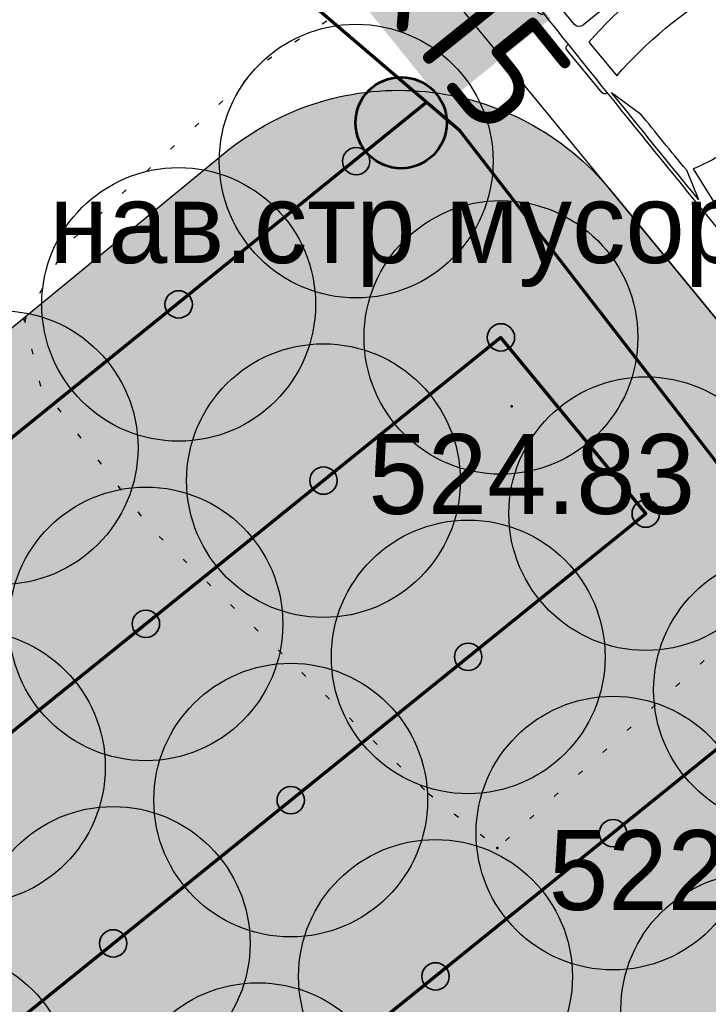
# Model space of a CAD drawing. Header units: millimetres. Extents: x -76021 to 1074922, y 19208 to 400534.
# Tile 14 of 108: x 184134 to 191680, y 100201 to 110994. Entities that reach past the tile are written whole.
import ezdxf

# ---------------------------------------------------------------- set-up
doc = ezdxf.new("R2010")
doc.units = ezdxf.units.MM
doc.linetypes.add('Контура низ откосов  Штриховая 0.1-0.5 - - - - - - -', pattern=[0.6, 0.1, -0.5])
doc.layers.add('(004) Точки рельефа', color=7, linetype='Continuous')
doc.layers.add('(039) Земля', color=7, linetype='Continuous')
doc.layers.add('В3', color=5, linetype='производственный водопровод', lineweight=50)
doc.styles.add('BM-431', font='txt')
doc.styles.add('D-431', font='txt')
doc.styles.add('GOST', font='isocpeur.ttf')
doc.styles.get("Standard").update_dxf_attribs({"font": 'arial.ttf'})
doc.linetypes.add('производственный водопровод', pattern='A,5,-0.5,["В3",Standard,S=0.7,R=0,X=0,Y=-0.35],-2', length=7.5)

# ---------------------------------------------------------------- blocks, each defined once
blk = doc.blocks.new('A$C05d28b1e')
at = {"layer": '(004) Точки рельефа', "color": 7, "linetype": 'ByBlock', "lineweight": -2}
for p in [(-90561, -97025), (-85224, -97971), (-85379, -102811)]:
    blk.add_point(p, dxfattribs=at)
at = {"layer": '(039) Земля', "linetype": 'Контура низ откосов  Штриховая 0.1-0.5 - - - - - - -', "ltscale": 600, "flags": 128}
blk.add_lwpolyline([(-86133.74414414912, -102213.8683171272), (-85379.00000000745, -102811), (-81529.29337436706, -99320.31915795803), (-80460, -97859), (-81141.71291442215, -95971.10466527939), (-82766.32520605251, -93773.0434268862), (-84317, -92479), (-85584.74274135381, -92655.49931544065), (-87908.32670352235, -94181.37769760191), (-90102.82138133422, -96201.55511303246), (-90561.00000000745, -97025), (-90388.42831135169, -97738.93107062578), (-89185.52852238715, -99300.99681313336), (-86133.74414414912, -102213.8683171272)], dxfattribs=at)
at = {"layer": '(004) Точки рельефа', "linetype": 'ByBlock', "char_height": 875, "attachment_point": 4, "style": 'D-431'}
for s, insert in [('524.83', (-86792.62594889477, -98717.58684912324)), ('522.24', (-84815.88063757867, -103059.2724245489))]:
    blk.add_mtext(s, dxfattribs=dict(at, insert=insert))
at = {"layer": '(039) Земля', "linetype": 'Continuous', "style": 'BM-431'}
blk.add_text('нав.стр мусор.', height=875, dxfattribs=at).set_placement((-90291.52034103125, -96398.98925943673))
blk = doc.blocks.new('*U313')
at = {"color": 7, "true_color": 0xffffff, "const_width": 100}
blk.add_lwpolyline([(-3000.000000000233, 0), (3000, 0)], dxfattribs=at)
blk = doc.blocks.new('*U314')
at = {"color": 0, "linetype": 'ByBlock', "lineweight": -2, "transparency": 16777216}
blk.add_blockref('*U313', (0, 0), dxfattribs=at)
blk = doc.blocks.new('*U310')
for p, q in [((1182.463644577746, 987.7673041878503), (567.7039087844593, 987.7673041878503)), ((3472.124202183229, 987.7673041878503), (4086.88393797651, 987.7673041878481)), ((536.0433148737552, 950.1792138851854), (536.0433148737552, 935.5404748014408)), ((1214.124238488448, 949.708958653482), (1214.124238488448, 950.1792138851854)), ((2234.827175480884, 809.5287016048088), (1898.878785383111, 912.4126225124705)), ((3411.559256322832, 904.34946819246), (3029.921878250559, 807.1504809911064)), ((3440.463608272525, 941.6679440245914), (3440.463608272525, 950.1792138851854)), ((4118.544531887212, 950.1792138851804), (4118.544531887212, 934.0601128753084)), ((1778.76917512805, 801.0177247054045), (2194.716249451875, 745.5217224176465)), ((4736.411271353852, -850.8646766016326), (4736.411271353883, 850.8646766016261)), ((4785.334832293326, -832.0706314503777), (4785.334832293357, 832.0706314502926)), ((3515.941238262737, 745.5217224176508), (3994.062813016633, 745.5217224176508)), ((4178.690997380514, 670.345541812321), (4178.69099738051, -670.3455418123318)), ((4736.411271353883, 745.521722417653), (4242.012185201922, 745.521722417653)), ((819.5542361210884, 295.2827619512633), (917.6699264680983, 436.1082195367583)), ((917.6699264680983, 436.1082195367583), (1293.848362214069, 436.1082195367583)), ((756.2288711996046, 241.4481679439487), (1312.764151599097, 241.4481679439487)), ((815.9220749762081, 241.4481679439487), (815.9220749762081, 283.3039660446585)), ((1496.485716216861, -273.6820371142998), (1496.485716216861, 273.6820371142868)), ((1690.372337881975, -267.4332505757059), (1690.372337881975, 267.4332505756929)), ((4736.411271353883, -267.4332505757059), (4736.411271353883, 267.4332505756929)), ((82.96813941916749, 155.6585683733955), (2.596917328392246, 10.31419985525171)), ((2101.521373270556, 215.7994139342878), (2101.521373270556, -215.7994139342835)), ((-1.125166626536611e-12, -6.497202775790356e-12), (1312.764151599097, -6.497202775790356e-12)), ((2.596917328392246, -10.31419985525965), (82.96813941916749, -155.6585683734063)), ((756.2288711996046, -241.4481679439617), (1312.764151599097, -241.4481679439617)), ((815.9220749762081, -241.4481679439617), (815.9220749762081, -283.3039660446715)), ((819.5542361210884, -295.2827619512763), (917.6699264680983, -436.1082195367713)), ((917.6699264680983, -436.1082195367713), (1293.848362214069, -436.1082195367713)), ((2194.716249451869, -745.5217224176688), (1778.769175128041, -801.0177247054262)), ((3994.062813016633, -745.5217224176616), (3515.941238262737, -745.5217224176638)), ((4242.012185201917, -745.5217224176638), (4736.411271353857, -745.5217224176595)), ((2234.827175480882, -809.5287016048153), (1898.878785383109, -912.4126225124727)), ((3411.559256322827, -904.3494681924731), (3029.921878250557, -807.150480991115)), ((536.0433148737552, -950.1792138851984), (536.0433148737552, -935.5404748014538)), ((1214.124238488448, -949.708958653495), (1214.124238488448, -950.1792138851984)), ((3440.463608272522, -941.6679440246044), (3440.463608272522, -950.1792138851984)), ((4118.544531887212, -950.1792138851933), (4118.544531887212, -934.0601128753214)), ((1182.463644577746, -987.7673041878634), (567.7039087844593, -987.7673041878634)), ((3472.124202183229, -987.7673041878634), (4086.883937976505, -987.7673041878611))]:
    blk.add_line(p, q)
for centre, major_axis, ratio, start_param, end_param in [((567.7039087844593, 950.1792138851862), (5.295558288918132e-13, -37.5880903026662), 0.8423038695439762, 3.141592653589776, 4.712388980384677), ((1182.463644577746, 950.1792138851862), (5.600574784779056e-13, 37.58809030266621), 0.8423038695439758, -1.570796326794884, 1.731947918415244e-14), ((3472.124202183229, 950.1792138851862), (5.987991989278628e-12, -37.5880903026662), 0.8423038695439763, 3.141592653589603, 4.712388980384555), ((4086.88393797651, 950.1792138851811), (1.419719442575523e-12, 37.5880903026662), 0.8423038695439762, -1.570796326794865, 4.440892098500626e-14), ((6757.162543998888, -699.1204428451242), (4.993822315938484e-09, 7958.017136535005), 0.8423038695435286, 1.367075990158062, 1.391760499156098), ((1046.255263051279, -12467.92283887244), (3.286143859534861e-12, 13417.14359589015), 0.8423038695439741, 0.002810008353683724, 0.07559830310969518), ((1637.842620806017, -268112.68896731), (4.845415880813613e-09, 269062.8681811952), 0.842303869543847, -0.01339694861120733, 0.002797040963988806), ((1637.842620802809, -268112.6889680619), (4.871131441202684e-08, -269025.2800916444), 0.8423038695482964, 3.133765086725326, 3.140440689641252), ((4587.952203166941, 910.2894362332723), (1.879192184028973e-12, 56.38213545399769), 0.8423038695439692, -0.0130174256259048, 1.249894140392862), ((1637.84262086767, -268131.4830124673), (3.428592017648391e-05, 269120.9512111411), 0.8423038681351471, -0.01339694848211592, -0.01301742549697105), ((4673.090083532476, 850.8646766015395), (7.486342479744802e-15, -75.17618060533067), 0.8423038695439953, 1.570796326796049, 3.128195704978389), ((4673.090083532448, 832.070631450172), (2.173303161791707e-12, -133.2592106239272), 0.8423038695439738, 1.570796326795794, 3.128195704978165), ((3436.395912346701, 136.8410185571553), (5.769650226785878e-11, 2077.023647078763), 0.8423038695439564, 1.245306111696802, 1.507880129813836), ((2433.035484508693, -93125.37499596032), (4.952653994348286e-09, -93935.19844392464), 0.8423038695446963, 3.134048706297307, 3.14409775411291), ((6583.045501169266, -699.1204428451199), (3.826807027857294e-09, -7754.693443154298), 0.8423038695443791, 4.528606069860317, 4.561837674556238), ((951.8333444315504, -15086.63944974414), (1.576666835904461e-12, -15832.53653317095), 0.8423038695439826, 3.09604606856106, 3.200911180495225), ((3413.769624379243, 136.8410185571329), (1.086020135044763e-11, -2280.347340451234), 0.84230386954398, 4.449481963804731, 4.652344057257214), ((3799.722190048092, 71.1058404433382), (2.174484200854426e-11, -2021.323467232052), 0.842303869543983, 4.372215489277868, 4.640744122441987), ((433.8847649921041, -3.609557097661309e-12), (1.743769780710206e-12, 3734.255266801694), 0.8423038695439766, 4.511394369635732, 4.913383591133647), ((912.0063397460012, -3.609557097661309e-12), (1.743769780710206e-12, 3734.255266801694), 0.8423038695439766, 4.511394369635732, 4.913383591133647), ((4242.012185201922, 670.3455418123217), (3.540522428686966e-12, 75.17618060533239), 0.8423038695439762, 5.551115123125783e-14, 1.570796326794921), ((-5194.164488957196, 1330.879982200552), (1.046614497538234e-09, -6374.389491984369), 0.8423038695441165, 1.385369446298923, 1.434372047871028), ((331.12799165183, 432.0470009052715), (3.125004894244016e-11, 696.3661584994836), 0.8423038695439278, 4.435146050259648, 4.718221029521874), ((360.7019022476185, 432.0470009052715), (3.125004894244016e-11, 696.3661584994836), 0.8423038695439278, 4.435146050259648, 4.718221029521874), ((1290.073045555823, 338.7781937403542), (161.0379696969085, -9.057857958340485), 0.6038335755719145, -1.395551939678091, 1.581314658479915), ((756.2288711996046, -1185.240851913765), (1.299792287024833e-12, 1426.689019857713), 0.8423038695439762, 6.661338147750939e-16, 0.5903187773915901), ((831.752371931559, 283.3039660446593), (3.334749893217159e-12, 18.79404515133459), 0.8423038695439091, 0.8797135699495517, 1.570796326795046), ((15.83029695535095, -3.609557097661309e-12), (1.871585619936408e-15, -18.79404515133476), 0.842303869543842, 4.131459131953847, 5.293318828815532), ((756.2288711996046, 1185.240851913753), (1.016987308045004e-11, 1426.689019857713), 0.8423038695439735, 2.55127387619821, 3.141592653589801), ((-5194.164488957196, -1330.879982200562), (1.02347915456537e-09, 6374.389491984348), 0.8423038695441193, -1.434372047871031, -1.385369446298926), ((3799.722190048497, -71.10584044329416), (1.038796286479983e-10, -2021.323467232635), 0.842303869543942, -1.499151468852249, -1.230622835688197), ((831.752371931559, -283.3039660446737), (3.302806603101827e-12, -18.79404515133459), 0.8423038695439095, 4.712388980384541, 5.403471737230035), ((331.12799165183, -432.0470009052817), (3.192196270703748e-11, -696.3661584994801), 0.842303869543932, 1.564964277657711, 1.848039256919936), ((360.7019022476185, -432.0470009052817), (3.192196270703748e-11, -696.3661584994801), 0.842303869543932, 1.564964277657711, 1.848039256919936), ((3413.769624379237, -136.841018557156), (1.09089933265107e-10, -2280.347340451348), 0.8423038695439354, -1.510751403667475, -1.307889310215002), ((3436.395912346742, -136.8410185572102), (8.137661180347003e-11, -2077.023647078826), 0.8423038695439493, -1.50788012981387, -1.24530611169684), ((6583.045501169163, 699.1204428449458), (2.75679456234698e-10, 7754.693443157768), 0.8423038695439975, 1.721347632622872, 1.754579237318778), ((6757.162543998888, 699.1204428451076), (2.223111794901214e-09, 7958.017136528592), 0.842303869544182, 1.749832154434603, 1.77451666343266), ((951.833344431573, 15086.63944974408), (2.970090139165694e-11, -15832.5365331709), 0.8423038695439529, -0.05931852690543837, 0.04554658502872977), ((4242.012185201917, -670.3455418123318), (2.578733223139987e-13, -75.17618060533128), 0.8423038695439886, 4.712388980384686, 6.283185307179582), ((2433.03548450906, 93125.37499596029), (4.16005744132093e-09, -93935.19844392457), 0.8423038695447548, -0.002505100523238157, 0.00754394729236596), ((4673.090083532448, -850.8646766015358), (2.3541429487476e-13, 75.17618060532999), 0.8423038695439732, 3.154989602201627, 4.71238898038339), ((4673.090083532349, -832.0706314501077), (6.167884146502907e-12, -133.2592106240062), 0.8423038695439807, 0.01339694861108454, 1.570796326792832), ((1046.255263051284, 12467.92283887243), (3.499030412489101e-10, -13417.14359589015), 0.8423038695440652, -0.07559830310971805, -0.002810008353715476), ((567.7039087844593, -950.1792138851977), (5.600574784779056e-13, 37.58809030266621), 0.8423038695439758, 1.570796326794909, 3.141592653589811), ((1637.842620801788, 268112.6889680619), (1.553958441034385e-08, 269062.868181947), 0.8423038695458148, 3.138795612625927, 3.15498960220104), ((1182.463644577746, -950.1792138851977), (5.295558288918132e-13, -37.5880903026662), 0.8423038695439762, -1.687538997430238e-14, 1.570796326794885), ((1637.842620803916, 268112.6889680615), (4.076647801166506e-08, -269025.280091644), 0.8423038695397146, 0.001151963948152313, 0.007827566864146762), ((3472.124202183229, -950.1792138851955), (3.960161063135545e-13, -37.58809030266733), 0.8423038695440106, -1.570796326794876, -1.265654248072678e-14), ((4086.883937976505, -950.1792138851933), (5.000253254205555e-12, 37.58809030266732), 0.8423038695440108, 3.141592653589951, 4.712388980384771), ((4587.952203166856, -910.2894362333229), (5.777034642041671e-12, -56.38213545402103), 0.8423038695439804, -1.249894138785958, 0.0130174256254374), ((1637.842620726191, 268131.483013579), (2.378783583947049e-05, 269120.9512123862), 0.8423038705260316, 3.154610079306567, 3.154989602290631)]:
    blk.add_ellipse(centre, major_axis=major_axis, ratio=ratio, start_param=start_param, end_param=end_param)
at = {"extrusion": (0, 0, -1)}
blk.add_ellipse((1290.073045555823, -338.7781937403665), major_axis=(161.0379696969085, 9.057857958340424), ratio=0.6038335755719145, start_param=-1.395551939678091, end_param=1.581314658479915, dxfattribs=at)
blk = doc.blocks.new('*U317')
blk.add_blockref('*U310', (-1935.731727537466, -355.1251458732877))
blk = doc.blocks.new('*U318')
at = {"color": 0, "linetype": 'ByBlock', "lineweight": -2, "transparency": 16777216}
blk.add_blockref('*U317', (0, 0), dxfattribs=at)
blk = doc.blocks.new('фонтан разбрызгиватель')
h = blk.add_hatch(color=256)
h.dxf.hatch_style = 1
h.set_gradient(color1=(0, 0, 255), color2=(0, 0, 255), tint=1)
h.paths.add_polyline_path([(150, 3.552713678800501e-15, 1), (-150, 0, 1)])
at = {"lineweight": 35}
blk.add_circle((0, 0), 150, dxfattribs=at)
blk = doc.blocks.new('Приямок')
at = {"layer": 'В3', "ltscale": 1000}
h = blk.add_hatch(color=256, dxfattribs=at)
h.set_gradient(color1=(0, 0, 255), color2=(0, 0, 255), tint=1)
h.paths.add_polyline_path([(500, 0, 1), (-500, 0, 1)])
at = {"color": 1, "lineweight": 53, "ltscale": 1250}
blk.add_circle((0, 0), 500, dxfattribs=at)

msp = doc.modelspace()

# ---------------------------------------------------------------- block references
at = {"color": 5, "lineweight": 50}
msp.add_blockref('A$C05d28b1e', (274748.0189126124, 204725.4916361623), dxfattribs=at)

# ---------------------------------------------------------------- next in the draw order: hatches: boundary and pattern name
at = {"true_color": 0xbdffbd, "transparency": 33554687}
h = msp.add_hatch(color=254, dxfattribs=at)
h.dxf.hatch_style = 1
h.paths.add_polyline_path([(214820.8800540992, 216948.7253162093), (217126.1156239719, 218322.0207615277), (215603.6625730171, 220877.6346598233), (209171.3314113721, 217045.7091063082), (215496.6642266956, 206427.9048698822), (221928.9953883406, 210259.8304233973), (220406.5423373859, 212815.4443216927), (218101.3067675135, 211442.1488763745)], flags=16)
h.paths.add_polyline_path([(224023.6489053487, 225893.6638374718), (217321.8775845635, 221901.2249949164), (218844.3306355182, 219345.6110966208), (221149.5662053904, 220718.9065419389), (224429.9929188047, 215212.3301021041), (222124.7573489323, 213839.0346567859), (223647.210399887, 211283.4207584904), (230348.9817206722, 215275.8596010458)], flags=16)
h.paths.add_polyline_path([(198145.9180665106, 256389.507595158), (196714.6222119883, 258810.6963092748), (195945.5755586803, 258343.3554829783), (195452.2226863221, 259155.207035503), (180753.4366827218, 250222.9234517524), (181792.0743087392, 248513.7622885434), (184954.0224606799, 250435.2418966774), (185778.5186348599, 249078.4675946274)], flags=17)
h.paths.add_polyline_path([(112361.9479704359, 220188.4503307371), (111031.9257359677, 219380.2110810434), (111784.9358170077, 218141.0728544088), (110930.4036978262, 217621.7834914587), (111501.6587876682, 216681.7376184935), (112356.2343066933, 217201.0533550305), (113109.2443877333, 215961.9151283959), (114308.0171651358, 216690.3955891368)], flags=17)
h.paths.add_polyline_path([(105307.4471395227, 232868.8987692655), (103501.6980646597, 231771.5657776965), (104254.7081456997, 230532.427551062), (103400.2809094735, 230013.2019242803), (108385.7459097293, 221809.2211079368), (109240.2780289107, 222328.510470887), (109993.2881099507, 221089.3722442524), (111388.9133730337, 221937.4777016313)], flags=17)
h.paths.add_polyline_path([(156979.3206527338, 232925.0673546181), (156752.8632677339, 233297.7210673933), (159914.8114196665, 235219.2006755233), (158876.1737936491, 236928.3618387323), (144177.3877900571, 227996.0782549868), (144670.7406624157, 227184.2267024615), (143901.6940091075, 226716.8858761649), (144568.74273966, 225588.5022138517)], flags=17)
h.paths.add_polyline_path([(142502.740888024, 224367.1765615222), (141850.5488729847, 225470.4285141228), (141081.5022196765, 225003.087687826), (140588.1493473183, 225814.9392403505), (140331.7751728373, 225659.143596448), (141058.82151105, 224462.7307822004), (136016.7960795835, 221398.7497854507), (135886.9663763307, 221612.3949308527), (132969.5134724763, 219839.4922793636), (133454.8570661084, 219018.4821243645)], flags=17)
edge = h.paths.add_edge_path(flags=17)
edge.add_line((209900.1426716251, 266779.7772694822), (204300.5454405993, 276526.4190539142))
edge.add_line((204300.5454405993, 276526.4190539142), (202947.913577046, 275704.4401920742))
edge.add_line((202947.913577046, 275704.4401920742), (208270.9314103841, 266944.9892306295))
edge.add_line((208270.9314103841, 266944.9892306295), (204339.8607350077, 264556.1226907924))
edge.add_line((204339.8607350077, 264556.1226907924), (205066.9070732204, 263359.7098765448))
edge.add_line((205066.9070732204, 263359.7098765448), (200024.8816417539, 260295.7288797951))
edge.add_line((200024.8816417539, 260295.7288797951), (199297.8353035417, 261492.1416940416))
edge.add_line((199297.8353035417, 261492.1416940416), (199041.4611290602, 261336.3460501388))
edge.add_line((199041.4611290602, 261336.3460501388), (199534.8140014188, 260524.4944976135))
edge.add_line((199534.8140014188, 260524.4944976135), (198765.7673481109, 260057.1536713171))
edge.add_line((198765.7673481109, 260057.1536713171), (200211.9199181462, 257610.8332474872))
edge.add_line((200211.9199181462, 257610.8332474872), (208825.5364367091, 262702.8087484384))
edge.add_arc((207298.8793712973, 265285.3110629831), 2999.999999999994, 300.5896344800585, 389.8780372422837)
edge = h.paths.add_edge_path(flags=17)
edge.add_line((103051.5675112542, 200547.2891192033), (115708.5556294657, 208238.79553633))
edge.add_arc((114150.5991936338, 210802.5372830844), 3000.000000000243, 301.2865698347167, 389.0884551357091)
edge.add_line((116772.209793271, 212261.0152101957), (115281.051762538, 214941.3682182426))
edge.add_line((115281.051762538, 214941.3682182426), (114147.8820137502, 214252.7539651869))
edge.add_line((114147.8820137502, 214252.7539651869), (114900.8920947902, 213013.6157385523))
edge.add_line((114900.8920947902, 213013.6157385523), (114046.3165757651, 212494.3000020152))
edge.add_line((114046.3165757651, 212494.3000020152), (114409.7896270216, 211896.176067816))
edge.add_line((114409.7896270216, 211896.176067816), (101761.8205277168, 204210.1503833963))
edge.add_line((101761.8205277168, 204210.1503833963), (101398.4063783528, 204808.1773898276))
edge.add_line((101398.4063783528, 204808.1773898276), (100543.8077135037, 204288.847587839))
edge.add_line((100543.8077135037, 204288.847587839), (99790.79763168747, 205527.985815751))
edge.add_line((99790.79763168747, 205527.985815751), (97397.99005966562, 204073.9041161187))
edge.add_line((97397.99005966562, 204073.9041161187), (98929.8693286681, 201553.0744301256))
edge.add_arc((101493.6110754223, 203111.0308659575), 3000.000000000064, 211.2865698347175, 301.2865698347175)
h.paths.add_polyline_path([(97999.14992540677, 208476.2852043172), (98853.7485902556, 208995.6150063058), (98282.49350041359, 209935.660879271), (97427.85143572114, 209416.3047036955), (96674.8413539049, 210655.4429316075), (94282.07718811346, 209201.3876094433), (96359.35243577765, 205783.0652806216), (98752.16000567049, 207237.1469789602)], flags=17)
h.paths.add_polyline_path([(90752.37071206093, 222327.0793120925), (89897.62376441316, 221807.6594003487), (89144.61368259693, 223046.7976282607), (86751.95441519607, 221592.8060516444), (93243.43956422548, 210910.5487739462), (95636.20372788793, 212364.6040948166), (94883.19364762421, 213603.7423201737), (95737.83571231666, 214123.0984957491)], flags=17)
edge = h.paths.add_edge_path(flags=17)
edge.add_line((100492.1544576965, 234798.7562548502), (100855.6231213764, 234200.6395407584))
edge.add_line((100855.6231213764, 234200.6395407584), (101710.0503576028, 234719.8651675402))
edge.add_line((101710.0503576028, 234719.8651675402), (102463.0604386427, 233480.7269409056))
edge.add_line((102463.0604386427, 233480.7269409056), (104334.4125421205, 234617.9261401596))
edge.add_line((104334.4125421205, 234617.9261401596), (103714.5570330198, 235732.114941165))
edge.add_arc((101092.9464333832, 234273.6370140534), 2999.999999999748, 29.08845513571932, 121.286569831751)
edge.add_line((99534.98999768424, 236837.378760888), (85997.6410544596, 228610.8871751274))
edge.add_arc((87555.59749015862, 226047.1454282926), 2999.999999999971, 121.2865698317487, 211.2865698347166)
edge.add_line((84991.85574340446, 224489.1889924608), (85713.3167913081, 223301.9672161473))
edge.add_line((85713.3167913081, 223301.9672161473), (88105.97605657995, 224755.9587914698))
edge.add_line((88105.97605657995, 224755.9587914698), (87352.96597631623, 225995.0970168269))
edge.add_line((87352.96597631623, 225995.0970168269), (88207.712923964, 226514.5169285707))
edge.add_line((88207.712923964, 226514.5169285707), (87844.1853583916, 227112.7305704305))
edge.add_line((87844.1853583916, 227112.7305704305), (100492.1544576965, 234798.7562548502))
edge = h.paths.add_edge_path(flags=17)
edge.add_line((206429.5260647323, 217740.3337827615), (224718.2735818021, 228635.4691841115))
edge.add_line((224718.2735818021, 228635.4691841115), (228392.671244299, 222467.5668450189))
edge.add_line((228392.671244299, 222467.5668450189), (233629.6400466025, 225476.2868388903))
edge.add_line((233629.6400466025, 225476.2868388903), (230763.0187299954, 230465.9191189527))
edge.add_arc((228161.7554297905, 228971.4529122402), 2999.999999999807, 29.87803724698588, 120.0993965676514)
edge.add_line((226657.2505534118, 231566.9230193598), (203230.4818343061, 217987.2298150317))
edge.add_arc((204734.9867106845, 215391.759707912), 2999.999999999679, 120.0993965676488, 209.6273998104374)
edge.add_line((202127.2108544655, 213908.6868561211), (205080.5429171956, 208715.6661361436))
edge.add_line((205080.5429171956, 208715.6661361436), (210103.8834394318, 211572.4990714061))
edge.add_line((210103.8834394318, 211572.4990714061), (206429.5260647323, 217740.3337827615))
edge = h.paths.add_edge_path(flags=17)
edge.add_line((215489.0996818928, 196338.8022293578), (220126.3913766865, 198832.9888262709))
edge.add_arc((218705.3361244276, 201475.0717110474), 3000.000000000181, 298.2737704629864, 330.6005223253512)
edge.add_line((221318.9909833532, 200002.384276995), (224444.8141732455, 205549.945001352))
edge.add_arc((227058.4690321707, 204077.2575672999), 2999.999999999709, 120.9636571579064, 150.6005223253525, ccw=False)
edge.add_line((225514.9862276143, 206649.7390214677), (237068.7907628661, 213581.994489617))
edge.add_arc((235525.3079583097, 216154.4759437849), 2999.99999999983, 300.9636571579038, 389.8780372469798)
edge.add_line((238126.5712585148, 217648.9421504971), (236200.48088148, 221001.4891590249))
edge.add_line((236200.48088148, 221001.4891590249), (234625.9508510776, 223742.1113054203))
edge.add_line((234625.9508510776, 223742.1113054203), (229416.3894048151, 220749.137263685))
edge.add_line((229416.3894048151, 220749.137263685), (233090.787067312, 214581.2349245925))
edge.add_line((233090.787067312, 214581.2349245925), (214802.0395502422, 203686.0995232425))
edge.add_line((214802.0395502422, 203686.0995232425), (211127.6821755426, 209853.9342345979))
edge.add_line((211127.6821755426, 209853.9342345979), (206069.258151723, 206977.1488986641))
edge.add_line((206069.258151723, 206977.1488986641), (211460.2685734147, 197497.8122623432))
edge.add_arc((214068.0444296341, 198980.885114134), 2999.99999999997, 209.6273998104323, 298.2737704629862)
edge = h.paths.add_edge_path(flags=17)
edge.add_line((194192.9728349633, 196985.9511812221), (199241.3180521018, 187599.8654020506))
edge.add_line((199241.3180521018, 187599.8654020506), (206679.6983444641, 191600.6291342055))
edge.add_arc((205258.6430922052, 194242.7120189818), 3000.000000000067, 298.2737704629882, 389.6273998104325)
edge.add_line((207866.4189484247, 195725.7848707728), (202800.9094800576, 204632.7736779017))
edge.add_line((202800.9094800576, 204632.7736779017), (195139.3172180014, 200275.5358968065))
edge.add_arc((192052.2705328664, 199382.7002930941), 3213.566967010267, -6.30961949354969e-12, 16.13092597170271, ccw=False)
edge.add_arc((192052.2705328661, 199382.7002930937), 3213.566967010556, 311.77024430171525, 359.9999999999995, ccw=False)
edge = h.paths.add_edge_path(flags=17)
edge.add_line((190745.2686859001, 183030.2299659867), (197920.2766097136, 186889.3377759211))
edge.add_line((197920.2766097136, 186889.3377759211), (192871.9313925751, 196275.4235550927))
edge.add_arc((192052.2705328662, 199382.7002930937), 3213.566967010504, 223.1238736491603, 284.77729662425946, ccw=False)
edge.add_line((189706.7602736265, 197185.9767612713), (182063.1853497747, 192838.9856526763))
edge.add_line((182063.1853497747, 192838.9856526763), (186682.1305488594, 184251.2575985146))
edge.add_arc((189324.2134336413, 185672.3128507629), 2999.999999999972, 208.2737704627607, 298.2737704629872)
edge = h.paths.add_edge_path(flags=17)
edge.add_line((189911.5682307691, 201779.4494049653), (188415.0981299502, 204561.7465990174))
edge.add_line((188415.0981299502, 204561.7465990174), (188128.9854640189, 204387.8792151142))
edge.add_line((188128.9854640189, 204387.8792151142), (185951.4586267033, 207971.1735315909))
edge.add_line((185951.4586267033, 207971.1735315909), (179296.8900734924, 204113.7487009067))
edge.add_arc((180801.3949498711, 201518.2785937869), 2999.999999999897, 120.0993965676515, 208.273770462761)
edge.add_line((178159.3120650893, 200097.2233415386), (181352.4593855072, 194160.3958532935))
edge.add_line((181352.4593855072, 194160.3958532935), (188965.223847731, 198489.864689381))
edge.add_arc((192052.2705328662, 199382.7002930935), 3213.566967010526, 179.9999999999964, 196.1309259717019, ccw=False)
edge.add_arc((192052.2705328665, 199382.7002930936), 3213.566967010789, 131.7702443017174, 179.9999999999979, ccw=False)
edge = h.paths.add_edge_path(flags=17)
edge.add_line((202059.3730541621, 205936.6616060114), (198690.90197442, 211859.6461333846))
edge.add_arc((196083.1261182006, 210376.5732815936), 3000.000000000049, 29.62739981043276, 120.0993965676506)
edge.add_line((194578.6212418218, 212972.0433887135), (194085.6776655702, 212686.3009283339))
edge.add_line((194085.6776655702, 212686.3009283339), (196162.0429310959, 209269.4760573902))
edge.add_line((196162.0429310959, 209269.4760573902), (189698.7432330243, 205341.8029981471))
edge.add_line((189698.7432330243, 205341.8029981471), (191232.6096731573, 202489.9770310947))
edge.add_arc((192052.2705328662, 199382.7002930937), 3213.566967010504, 43.123873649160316, 104.77729662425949, ccw=False)
edge.add_line((194397.7807921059, 201579.4238249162), (202059.3730541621, 205936.6616060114))
edge = h.paths.add_edge_path(flags=17)
edge.add_line((164213.3013144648, 219576.7748846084), (163356.425273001, 220986.8328442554))
edge.add_line((163356.425273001, 220986.8328442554), (167159.3088611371, 223297.8015621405))
edge.add_line((167159.3088611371, 223297.8015621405), (163861.6343985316, 228724.3882553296))
edge.add_line((163861.6343985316, 228724.3882553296), (160699.6862465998, 226802.9086471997))
edge.add_line((160699.6862465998, 226802.9086471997), (159056.7495894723, 229506.492127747))
edge.add_line((159056.7495894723, 229506.492127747), (146556.0182203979, 222116.6323936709))
edge.add_arc((148266.2624116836, 219651.8677383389), 3000.000000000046, 124.7559020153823, 210.589634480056)
edge.add_line((145683.7600971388, 218125.2106729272), (151374.6735680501, 208498.4270661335))
edge.add_line((151374.6735680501, 208498.4270661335), (153745.9948775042, 209939.4518146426))
edge.add_line((153745.9948775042, 209939.4518146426), (152291.9022010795, 212332.2774431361))
edge.add_line((152291.9022010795, 212332.2774431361), (164213.3013144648, 219576.7748846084))
h.paths.add_polyline_path([(183974.4349599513, 211224.52386795), (183689.6048947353, 211693.2344878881), (183143.5248591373, 212591.8527985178), (182972.6087428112, 212487.9890359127), (183388.0637932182, 211804.3245706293), (176636.8771985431, 207701.7059478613), (176221.4221481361, 208385.3704131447), (172290.3514727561, 205996.5038733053), (172082.6239475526, 206338.3361059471), (160289.4119214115, 199171.7364864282), (158835.3192449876, 201564.5621149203), (156421.9761094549, 200098.0011849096), (158829.7007375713, 195944.3574203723)], flags=17)
edge = h.paths.add_edge_path(flags=17)
edge.add_line((138322.9200418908, 217249.6019040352), (127699.7112266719, 210969.6474955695))
edge.add_arc((129226.3682920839, 208387.1451810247), 3000.00000000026, 120.5896344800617, 209.0884551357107)
edge.add_line((126604.7576924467, 206928.6672539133), (137798.0282308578, 186808.7901254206))
edge.add_arc((140419.6388304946, 188267.268052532), 2999.999999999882, 209.0884551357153, 301.2865699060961)
edge.add_line((141977.5952695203, 185703.5263077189), (155410.6444996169, 193866.6361787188))
edge.add_line((155410.6444996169, 193866.6361787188), (153002.9198715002, 198020.2799432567))
edge.add_line((153002.9198715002, 198020.2799432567), (151998.6745921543, 197410.0116108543))
edge.add_line((151998.6745921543, 197410.0116108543), (146909.3502246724, 205784.9013105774))
edge.add_line((146909.3502246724, 205784.9013105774), (147956.0983411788, 206420.9981293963))
edge.add_line((147956.0983411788, 206420.9981293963), (142240.4236777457, 216089.667919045))
edge.add_arc((139657.9213632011, 214563.0108536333), 2999.99999999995, 30.58963448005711, 116.4233669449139)
edge = h.paths.add_edge_path(flags=17)
edge.add_line((196998.758207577, 251064.703188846), (187855.9475715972, 245659.8923677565))
edge.add_line((187855.9475715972, 245659.8923677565), (188900.8454395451, 243940.4294764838))
edge.add_line((188900.8454395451, 243940.4294764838), (185738.8972876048, 242018.9498683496))
edge.add_line((185738.8972876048, 242018.9498683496), (189036.5717502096, 236592.3631751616))
edge.add_line((189036.5717502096, 236592.3631751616), (192839.4553383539, 238903.3318930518))
edge.add_line((192839.4553383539, 238903.3318930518), (193696.3313798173, 237493.2739334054))
edge.add_line((193696.3313798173, 237493.2739334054), (204596.1777995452, 244108.0986252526))
edge.add_line((204596.1777995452, 244108.0986252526), (201107.9187848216, 250008.8586474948))
edge.add_arc((198525.4164702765, 248482.201582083), 3000.000000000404, 30.5896344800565, 120.5896610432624)
edge = h.paths.add_edge_path(flags=17)
edge.add_arc((212280.8176183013, 256613.7646137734), 2999.9999999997, 29.87803724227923, 120.5896344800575)
edge.add_line((210754.1605528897, 259196.2669283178), (205607.1004533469, 256153.5607813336))
edge.add_arc((207133.7575187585, 253571.058466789), 2999.99999999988, 120.589634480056, 210.5896344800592)
edge.add_line((204551.255204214, 252044.4014013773), (208039.514218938, 246143.6413791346))
edge.add_line((208039.514218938, 246143.6413791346), (209464.3959163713, 243798.8847494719))
edge.add_line((209464.3959163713, 243798.8847494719), (213908.4678224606, 246499.4962504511))
edge.add_line((213908.4678224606, 246499.4962504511), (215414.1784507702, 244021.7291597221))
edge.add_line((215414.1784507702, 244021.7291597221), (221098.7118912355, 247287.5819956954))
edge.add_line((221098.7118912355, 247287.5819956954), (214882.0809186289, 258108.2308202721))
edge = h.paths.add_edge_path(flags=17)
edge.add_line((225781.4275314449, 239136.8614991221), (223091.3334999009, 243819.2309285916))
edge.add_line((223091.3334999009, 243819.2309285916), (217492.0815616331, 240602.3736414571))
edge.add_line((217492.0815616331, 240602.3736414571), (218997.7921899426, 238124.606550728))
edge.add_line((218997.7921899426, 238124.606550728), (214553.9731655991, 235424.148723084))
edge.add_line((214553.9731655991, 235424.148723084), (217362.4902366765, 230802.5095836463))
edge.add_line((217362.4902366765, 230802.5095836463), (224684.6691074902, 235046.9251854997))
edge.add_arc((223180.1642311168, 237642.395292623), 3000.000000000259, 300.0993965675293, 389.8780372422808)
h.paths.add_polyline_path([(213901.1204328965, 228796.0723935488), (212589.7435156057, 230954.0478425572), (201822.0281873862, 224410.6307986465), (202029.7557125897, 224068.7985660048), (198098.6850372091, 221679.9320261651), (198514.1400876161, 220996.2675608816), (191762.9534929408, 216893.6489381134), (191347.4984425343, 217577.3134033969), (191176.5823262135, 217473.4496407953), (192007.9564239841, 216105.3571661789)], flags=17)
h.paths.add_polyline_path([(220749.6149157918, 219078.2306395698), (222796.7955859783, 215641.8006164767), (218501.2580571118, 213082.8247787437), (216454.0773869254, 216519.2548018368)], flags=16)
edge = h.paths.add_edge_path(flags=17)
edge.add_line((126035.6612326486, 228965.7470213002), (124411.9581276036, 227979.0412765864))
edge.add_line((124411.9581276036, 227979.0412765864), (123678.8894279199, 229185.3643676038))
edge.add_line((123678.8894279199, 229185.3643676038), (116457.6880194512, 225168.0008190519))
edge.add_line((116457.6880194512, 225168.0008190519), (121741.4954621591, 215670.3695277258))
edge.add_arc((124363.1060617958, 217128.8474548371), 2999.999999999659, 209.0884551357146, 300.5896344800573)
edge.add_line((125889.7631272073, 214546.3451402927), (132421.8561402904, 218407.8192981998))
edge.add_line((132421.8561402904, 218407.8192981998), (131358.6790659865, 220206.2960598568))
edge.add_line((131358.6790659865, 220206.2960598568), (126035.6612326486, 228965.7470213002))
edge = h.paths.add_edge_path(flags=17)
edge.add_line((181938.3257366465, 178293.3791251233), (154215.0541750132, 163382.3023797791))
edge.add_arc((152793.9989227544, 166024.3852645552), 2999.999999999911, 209.0884551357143, 298.2737704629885, ccw=False)
edge.add_line((150172.3883231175, 164565.9073374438), (147155.1258125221, 169989.4295125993))
edge.add_line((147155.1258125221, 169989.4295125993), (155925.2097841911, 174868.4813036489))
edge.add_line((155925.2097841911, 174868.4813036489), (159609.9109477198, 168683.2833438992))
edge.add_line((159609.9109477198, 168683.2833438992), (174558.3815481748, 177588.51925921))
edge.add_line((174558.3815481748, 177588.51925921), (170873.947718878, 183773.2684674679))
edge.add_line((170873.947718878, 183773.2684674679), (179811.7554582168, 188580.505479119))
edge.add_line((179811.7554582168, 188580.505479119), (183159.3533691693, 182356.5172621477))
edge.add_arc((180517.2704843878, 180935.4620098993), 2999.999999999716, -61.72622953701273, 28.27377046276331, ccw=False)
edge = h.paths.add_edge_path(flags=17)
edge.add_line((143726.8553784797, 182085.8729428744), (170853.2707813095, 198570.284303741))
edge.add_arc((172411.2272203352, 196006.542558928), 2999.999999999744, 28.273794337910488, 121.2865699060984, ccw=False)
edge.add_line((175053.309512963, 197427.598912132), (178864.3852900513, 190341.8940689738))
edge.add_line((178864.3852900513, 190341.8940689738), (169849.3746297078, 185493.1331456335))
edge.add_line((169849.3746297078, 185493.1331456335), (166164.9408004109, 191677.8823538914))
edge.add_line((166164.9408004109, 191677.8823538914), (151216.4701999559, 182772.6464385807))
edge.add_line((151216.4701999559, 182772.6464385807), (154901.1713634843, 176587.448478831))
edge.add_line((154901.1713634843, 176587.448478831), (146182.8071944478, 171737.1699123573))
edge.add_line((146182.8071944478, 171737.1699123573), (142663.2012178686, 178063.65327095))
edge.add_arc((145284.811817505, 179522.1311980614), 2999.999999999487, 121.28656990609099, 209.0884551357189, ccw=False)
h.paths.add_polyline_path([(165470.3161239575, 188936.0770072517), (160573.4033410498, 186018.8445522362), (162108.7888436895, 183441.5220349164), (164428.3791092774, 184823.3689872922), (167703.8681815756, 179325.0809503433), (165384.2779159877, 177943.2339979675), (166919.6634186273, 175365.9114806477), (171816.576201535, 178283.1439356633)], flags=16)
h.paths.add_polyline_path([(163666.0629044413, 176919.6436628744), (161346.4726388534, 175537.7967104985), (158070.9835665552, 181036.0847474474), (160390.5738321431, 182417.9316998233), (158855.1883295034, 184995.254217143), (153958.2755465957, 182078.0217621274), (160304.5356241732, 171425.0886905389), (165201.448407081, 174342.3211455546)], flags=16)
h.paths.add_polyline_path([(164011.6043034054, 183178.2857793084), (159716.066774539, 180619.3099415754), (161763.2474447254, 177182.8799184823), (166058.7849735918, 179741.8557562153)], flags=16)
edge = h.paths.add_edge_path()
edge.add_arc((140227.1149719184, 162323.7074873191), 3000.000000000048, 15.94914245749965, 119.0884551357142)
edge.add_line((138768.637044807, 164945.3180869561), (136829.4704326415, 163866.5035211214))
edge.add_line((136829.4704326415, 163866.5035211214), (119327.7353073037, 195325.8307167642))
edge.add_line((119327.7353073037, 195325.8307167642), (121949.345906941, 196784.308643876))
edge.add_arc((120490.8679798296, 199405.9192435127), 2999.999999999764, 299.0884551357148, 389.0884551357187)
edge.add_line((123112.4785794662, 200864.3971706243), (121394.1241307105, 203953.1351988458))
edge.add_arc((118772.5135310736, 202494.6572717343), 2999.999999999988, 29.08845513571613, 121.2865698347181)
edge.add_line((117214.5570952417, 205058.3990184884), (105296.4736441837, 197815.9164872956))
edge.add_arc((101661.2419605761, 203797.9805630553), 6999.999999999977, 219.1121955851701, 301.28656983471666, ccw=False)
edge.add_line((96229.85692333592, 199382.0937237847), (151545.0957390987, 115300.0917611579))
edge.add_line((151545.0957390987, 115300.0917611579), (188931.7371165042, 63929.74618648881))
edge.add_line((188931.7371165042, 63929.74618648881), (189915.2989301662, 64787.52197525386))
edge.add_line((189915.2989301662, 64787.52197525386), (169182.6885089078, 93274.73887317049))
edge.add_line((169182.6885089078, 93274.73887317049), (148747.3285322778, 143403.5520653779))
edge.add_line((148747.3285322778, 143403.5520653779), (143111.6329168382, 163148.0594906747))
edge = h.paths.add_edge_path(flags=17)
edge.add_line((175632.1568957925, 273670.0737452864), (178792.1255034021, 272898.9716775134))
edge.add_line((178792.1255034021, 272898.9716775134), (179563.227571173, 276058.9402851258))
edge.add_line((179563.227571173, 276058.9402851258), (182723.1961787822, 275287.8382173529))
edge.add_line((182723.1961787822, 275287.8382173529), (183494.2982465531, 278447.8068249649))
edge.add_line((183494.2982465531, 278447.8068249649), (186654.2668541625, 277676.704757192))
edge.add_line((186654.2668541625, 277676.704757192), (187425.3689219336, 280836.6733648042))
edge.add_line((187425.3689219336, 280836.6733648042), (190585.3375295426, 280065.5712970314))
edge.add_line((190585.3375295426, 280065.5712970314), (191356.4395973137, 283225.5399046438))
edge.add_line((191356.4395973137, 283225.5399046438), (198084.5022487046, 281583.7441570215))
edge.add_line((198084.5022487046, 281583.7441570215), (199027.0565388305, 282156.5235831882))
edge.add_line((199027.0565388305, 282156.5235831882), (200507.1151559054, 279720.9689256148))
edge.add_line((200507.1151559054, 279720.9689256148), (201958.5073806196, 280602.9633256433))
edge.add_line((201958.5073806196, 280602.9633256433), (196948.466709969, 289323.4247673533))
edge.add_arc((194347.2034096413, 287828.9585608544), 2999.999999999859, 29.87803724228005, 120.0548210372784)
edge.add_line((192844.7182375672, 290425.5983717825), (161940.6008860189, 272543.650370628))
edge.add_arc((163443.0860580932, 269947.0105596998), 3000.000000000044, 120.0548210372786, 211.2865699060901)
edge.add_line((160879.3443132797, 268389.0541206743), (163966.9089127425, 263308.2199874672))
edge.add_line((163966.9089127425, 263308.2199874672), (164992.405610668, 263931.4025630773))
edge.add_line((164992.405610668, 263931.4025630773), (166082.9751179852, 262136.7833417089))
edge.add_line((166082.9751179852, 262136.7833417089), (166128.2197974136, 262164.2780142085))
edge.add_line((166128.2197974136, 262164.2780142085), (167770.0155450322, 268892.3406656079))
edge.add_line((167770.0155450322, 268892.3406656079), (170929.9841526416, 268121.238597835))
edge.add_line((170929.9841526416, 268121.238597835), (171701.0862204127, 271281.2072054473))
edge.add_line((171701.0862204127, 271281.2072054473), (174861.0548280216, 270510.1051376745))
edge.add_line((174861.0548280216, 270510.1051376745), (175632.1568957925, 273670.0737452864))
edge = h.paths.add_edge_path(flags=17)
edge.add_line((123057.3584845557, 235990.6098385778), (124699.1542321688, 242718.6724899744))
edge.add_line((124699.1542321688, 242718.6724899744), (127859.1228397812, 241947.5704222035))
edge.add_line((127859.1228397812, 241947.5704222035), (128630.2249075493, 245107.539029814))
edge.add_line((128630.2249075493, 245107.539029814), (131790.1935151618, 244336.4369620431))
edge.add_line((131790.1935151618, 244336.4369620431), (132561.2955829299, 247496.4055696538))
edge.add_line((132561.2955829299, 247496.4055696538), (135721.2641905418, 246725.3035018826))
edge.add_line((135721.2641905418, 246725.3035018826), (136492.3662583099, 249885.2721094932))
edge.add_line((136492.3662583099, 249885.2721094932), (139652.3348659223, 249114.1700417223))
edge.add_line((139652.3348659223, 249114.1700417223), (140423.4369336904, 252274.1386493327))
edge.add_line((140423.4369336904, 252274.1386493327), (143583.4055413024, 251503.0365815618))
edge.add_line((143583.4055413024, 251503.0365815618), (144354.5076090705, 254663.0051891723))
edge.add_line((144354.5076090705, 254663.0051891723), (147514.4762166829, 253891.9031214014))
edge.add_line((147514.4762166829, 253891.9031214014), (148285.578284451, 257051.8717290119))
edge.add_line((148285.578284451, 257051.8717290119), (155013.640935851, 255410.0759813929))
edge.add_line((155013.640935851, 255410.0759813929), (155058.8856152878, 255437.5706538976))
edge.add_line((155058.8856152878, 255437.5706538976), (153968.3161079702, 257232.189875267))
edge.add_line((153968.3161079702, 257232.189875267), (154993.8128058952, 257855.372450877))
edge.add_line((154993.8128058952, 257855.372450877), (151722.0079826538, 263239.3885864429))
edge.add_arc((149158.2662378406, 261681.432147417), 2999.999999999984, 31.28656990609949, 120.0548210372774)
edge.add_line((147655.7810657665, 264278.0719583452), (127050.7391705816, 252355.4441887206))
edge.add_line((127050.7391705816, 252355.4441887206), (110148.557772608, 242575.3904364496))
edge.add_arc((111651.0429446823, 239978.7506255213), 3000.000000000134, 120.0548210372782, 209.0884551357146)
edge.add_line((109029.4323450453, 238520.2726984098), (115485.3694013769, 226915.7412188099))
edge.add_line((115485.3694013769, 226915.7412188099), (122639.4869877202, 230895.7840936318))
edge.add_line((122639.4869877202, 230895.7840936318), (121971.1597064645, 231995.5700101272))
edge.add_line((121971.1597064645, 231995.5700101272), (123594.8628115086, 232982.2757548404))
edge.add_line((123594.8628115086, 232982.2757548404), (122114.8041944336, 235417.8304124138))
edge.add_line((122114.8041944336, 235417.8304124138), (123057.3584845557, 235990.6098385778))
edge = h.paths.add_edge_path(flags=17)
edge.add_arc((192052.2705328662, 199382.7002930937), 1697.05393394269, -180, 0, ccw=False)
edge.add_arc((192052.2705328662, 199382.7002930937), 1697.05393394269, 0, 180, ccw=False)
edge = h.paths.add_edge_path()
edge.add_line((194002.3969308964, 100264.8472664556), (182386.0377944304, 90725.1955109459))
edge.add_arc((180482.1004887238, 93043.60503817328), 3000.000000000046, 216.046620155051, 309.3937167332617, ccw=False)
edge.add_line((178056.4851077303, 91278.2750340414), (174519.7920753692, 96137.79534869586))
edge.add_arc((176945.4074563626, 97903.1253528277), 2999.999999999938, 129.3937167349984, 216.0466201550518, ccw=False)
edge.add_line((175041.4701505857, 100221.5348799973), (186386.6477079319, 109538.4853751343))
edge.add_arc((188290.5850137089, 107220.0758479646), 3000.00000000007, 39.393716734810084, 129.3937167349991, ccw=False)
edge.add_line((190608.9945408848, 109124.013153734), (194416.8691523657, 104487.194099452))
edge.add_arc((192098.4596251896, 102583.2567936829), 3000.000000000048, -50.60628326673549, 39.393716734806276, ccw=False)
h.paths.add_polyline_path([(225909.0974369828, 121284.1127244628), (227170.7738567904, 119739.0249970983), (227174.8170141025, 119742.3442395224)], flags=17)
edge = h.paths.add_edge_path()
edge.add_line((164910.9418021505, 145006.0709647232), (257456.2081396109, 212136.7389124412))
edge.add_line((257456.2081396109, 212136.7389124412), (211777.9208457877, 293532.0085986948))
edge.add_line((211777.9208457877, 293532.0085986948), (209083.0761358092, 291938.9398554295))
edge.add_line((209083.0761358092, 291938.9398554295), (206029.7620049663, 297103.9444845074))
edge.add_line((206029.7620049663, 297103.9444845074), (208840.8149549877, 298765.7102158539))
edge.add_line((208840.8149549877, 298765.7102158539), (203746.1376435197, 307844.0417010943))
edge.add_line((203746.1376435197, 307844.0417010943), (75953.59151628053, 230203.0577881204))
edge.add_line((75953.59151628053, 230203.0577881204), (95229.83590038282, 200902.1770030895))
edge.add_line((95229.83590038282, 200902.1770030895), (78625.25142780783, 228226.3469354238))
edge.add_line((78625.25142780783, 228226.3469354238), (77404.85222082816, 230234.6112962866))
edge.add_line((77404.85222082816, 230234.6112962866), (82147.77445123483, 233116.8307100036))
edge.add_line((82147.77445123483, 233116.8307100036), (83368.17366180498, 231108.5663432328))
edge.add_line((83368.17366180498, 231108.5663432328), (103750.0970635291, 243494.4272742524))
edge.add_line((103750.0970635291, 243494.4272742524), (190841.4046745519, 293887.7847859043))
edge.add_arc((194347.2034097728, 287828.9585606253), 7000.000000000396, 29.878037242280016, 120.05482104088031, ccw=False)
edge.add_line((200416.8177772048, 291316.0463757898), (232723.4201852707, 235083.2732043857))
edge.add_line((232723.4201852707, 235083.2732043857), (241594.922325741, 219641.56375895))
edge.add_arc((235525.3079583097, 216154.4759437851), 6999.999999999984, -59.036342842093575, 29.878037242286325, ccw=False)
edge.add_line((239126.7678356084, 210152.0192173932), (228480.3824426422, 203764.2130942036))
edge.add_arc((230023.8652471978, 201191.7316400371), 2999.999999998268, 120.9636571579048, 150.6005223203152)
edge.add_line((227410.2103884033, 202664.4190743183), (225088.4205453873, 198543.8180811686))
edge.add_arc((217247.4559690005, 202961.8803840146), 8999.999999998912, 298.2737704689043, 330.60052232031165, ccw=False)
edge.add_line((221510.621726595, 195035.6317301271), (158759.5676499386, 161284.7166788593))
edge.add_arc((160180.6229024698, 158642.6337942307), 2999.999999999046, 118.2737704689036, 165.4416731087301)
edge.add_line((157276.9461439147, 159396.7301288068), (154192.3388690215, 147519.331920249))
edge.add_arc((157096.0156275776, 146765.2355856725), 3000.000000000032, 165.4416731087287, 202.1786080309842)
edge.add_line((154317.9808545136, 145632.7503541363), (170267.5081430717, 106507.8768567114))
edge.add_arc((173045.5429161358, 107640.3620882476), 3000.000000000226, 202.1786080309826, 309.3937167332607)
edge.add_line((174949.4802218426, 105321.95256102), (183848.0646334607, 112629.6980780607))
edge.add_arc((181944.127327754, 114948.107605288), 2999.99999999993, 309.3937167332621, 399.3937167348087)
edge.add_line((184262.5368549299, 116852.0449110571), (182358.599549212, 119170.4544381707))
edge.add_line((182358.599549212, 119170.4544381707), (184450.9795166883, 120888.7704782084))
edge.add_line((184450.9795166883, 120888.7704782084), (164910.9418021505, 145006.0709647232))
h.paths.add_polyline_path([(232804.5179377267, 119188.7985941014), (230271.7811197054, 122278.0383425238), (230269.7595410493, 122276.3787213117)], flags=17)
edge = h.paths.add_edge_path()
edge.add_line((214580.1755717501, 86091.88017936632), (201888.8513756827, 101756.1528732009))
edge.add_line((201888.8513756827, 101756.1528732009), (198859.3895325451, 99077.57186931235))
edge.add_line((198859.3895325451, 99077.57186931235), (184472.6515712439, 87262.8140406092))
edge.add_arc((186376.588876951, 84944.40451338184), 3000.000000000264, 129.3937167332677, 216.046620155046)
edge.add_line((183950.9734959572, 83179.07450925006), (191895.9370879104, 72262.46070618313))
edge.add_line((191895.9370879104, 72262.46070618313), (196266.3734382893, 76016.19928271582))
edge.add_line((196266.3734382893, 76016.19928271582), (199133.6223135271, 72677.89309691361))
edge.add_line((199133.6223135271, 72677.89309691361), (214580.1755717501, 86091.88017936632))

# ---------------------------------------------------------------- next in the draw order: linework, layer by layer
msp.add_lwpolyline([(182358.5995492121, 119170.4544381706), (212497.922969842, 143921.6390578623), (229002.7423001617, 123823.8499847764), (198863.4188795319, 99072.66536508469)], close=True)
for points in [[(194002.3969309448, 100264.8472664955), (182386.0377944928, 90725.19551099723, -0.431429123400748), (178056.4851077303, 91278.27503404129), (174519.7920754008, 96137.79534865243, -0.3972050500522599), (175041.4701505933, 100221.5348800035), (186386.6477083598, 109538.4853749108, -0.4142135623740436), (190608.9945413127, 109124.0131535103), (194416.8691524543, 104487.1940994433, -0.4142135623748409)], [(194002.3969308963, 100264.8472664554), (182386.0377944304, 90725.19551094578, -0.431429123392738), (178056.4851077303, 91278.27503404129), (174519.7920753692, 96137.79534869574, -0.3972050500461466), (175041.4701505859, 100221.5348799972), (186386.6477079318, 109538.4853751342, -0.4142135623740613), (190608.9945408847, 109124.0131537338), (194416.8691523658, 104487.1940994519, -0.4142135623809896)]]:
    msp.add_lwpolyline(points, format="xyb", close=True)
at = {"lineweight": 30}
msp.add_lwpolyline([(186386.6477079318, 109538.4853751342, -0.4142135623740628), (190608.9945408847, 109124.0131537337)], format="xyb", dxfattribs=at)
msp.add_lwpolyline([(186386.6477079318, 109538.4853751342, -0.4142135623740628), (190608.9945408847, 109124.0131537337)], format="xyb", dxfattribs=at)
for points in [[(175041.4701505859, 100221.5348799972), (186386.6477079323, 109538.4853751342)], [(175041.4701505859, 100221.5348799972), (186386.6477079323, 109538.4853751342)], [(190608.9945408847, 109124.0131537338), (194416.8691523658, 104487.1940994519)], [(190608.9945408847, 109124.0131537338), (194416.8691523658, 104487.1940994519)]]:
    msp.add_lwpolyline(points, dxfattribs=at)
at = {"color": 6, "transparency": 33554687}
for centre in [(187821.1309747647, 109443.7424933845), (185875.8636168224, 107873.4129400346), (189407.745396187, 107511.7345540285), (183930.5962588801, 106303.0833866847), (187462.4780382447, 105941.4050006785), (190994.3598176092, 105579.7266146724), (185517.2106803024, 104371.0754473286), (189049.092459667, 104009.3970613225), (192580.9742390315, 103647.7186753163), (183571.9433223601, 102800.7458939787), (187103.8251017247, 102439.0675079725), (190635.7068810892, 102077.3891219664), (185158.5577437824, 100868.7379546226), (188690.4395231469, 100507.0595686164), (192222.3213025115, 100145.3811826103), (183213.2903858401, 99298.40840127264), (186745.1721652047, 98936.73001526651)]:
    msp.add_circle(centre, 1500, dxfattribs=at)
at = {"layer": 'В3', "color": 1, "lineweight": 70, "ltscale": 1250}
msp.add_lwpolyline([(159114.8314630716, 160624.1959577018, 0.1678454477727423), (158073.7015628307, 159189.8095963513), (154807.407524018, 146612.8195590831), (171029.7879846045, 106818.6255453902, 0.5052190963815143), (174427.048666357, 105958.1133694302), (184376.06, 113697.2), (188951.3, 109787.14)], format="xyb", dxfattribs=at)
at = {"layer": 'В3', "lineweight": 70, "ltscale": 1250}
msp.add_lwpolyline([(180550.7171548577, 90723.40386251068), (194167.5886604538, 101715.7107359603), (192580.9742390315, 103647.7186753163), (178964.1027334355, 92655.41180186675), (177377.4883120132, 94587.41974122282), (190994.3598176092, 105579.7266146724), (189407.745396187, 107511.7345540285), (175790.8738905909, 96519.4276805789), (174204.2594691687, 98451.43561993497), (188594.8238590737, 110091.7891767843)], dxfattribs=at)
at = {"layer": 'В3', "color": 1, "lineweight": 70, "ltscale": 1250}
msp.add_lwpolyline([(202409.0000676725, 100190.8560937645), (201775.83, 100975.21), (198213.9233043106, 97814.67713160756), (188951.3, 109787.14)], dxfattribs=at)

# ---------------------------------------------------------------- next in the draw order: block references
at = {"rotation": 309.3937167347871}
msp.add_blockref('*U314', (192927.4040680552, 111027.9504595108), dxfattribs=at)
at = {"xscale": -1, "rotation": 309.3937167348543}
msp.add_blockref('*U318', (192529.2873754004, 109855.7540152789), dxfattribs=at)
at = {"transparency": 33554687, "xscale": -1, "rotation": 180}
for p in [(187821.1309747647, 109443.7424933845), (185875.8636168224, 107873.4129400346), (189407.745396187, 107511.7345540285), (187462.4780382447, 105941.4050006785), (190994.3598176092, 105579.7266146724), (185517.2106803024, 104371.0754473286), (189049.092459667, 104009.3970613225), (187103.8251017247, 102439.0675079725), (190635.7068810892, 102077.3891219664), (185158.5577437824, 100868.7379546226), (188690.4395231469, 100507.0595686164)]:
    msp.add_blockref('фонтан разбрызгиватель', p, dxfattribs=at)
at = {"layer": 'В3', "rotation": 270}
msp.add_blockref('Приямок', (188313.6479029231, 109864.3493451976), dxfattribs=at)

# ---------------------------------------------------------------- next in the draw order: texts
at = {"ltscale": 1250, "insert": (188697.7760031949, 112363.82290696), "char_height": 1250, "attachment_point": 1, "rotation": 308.89394200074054, "style": 'GOST', "bg_fill": 1, "box_fill_scale": 1.1, "bg_fill_color": 3, "bg_fill_transparency": 0}
msp.add_mtext_dynamic_manual_height_columns('К15', width=1718.579999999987, gutter_width=7500, heights=[0], dxfattribs=at)

doc.saveas('drawing.dxf')
